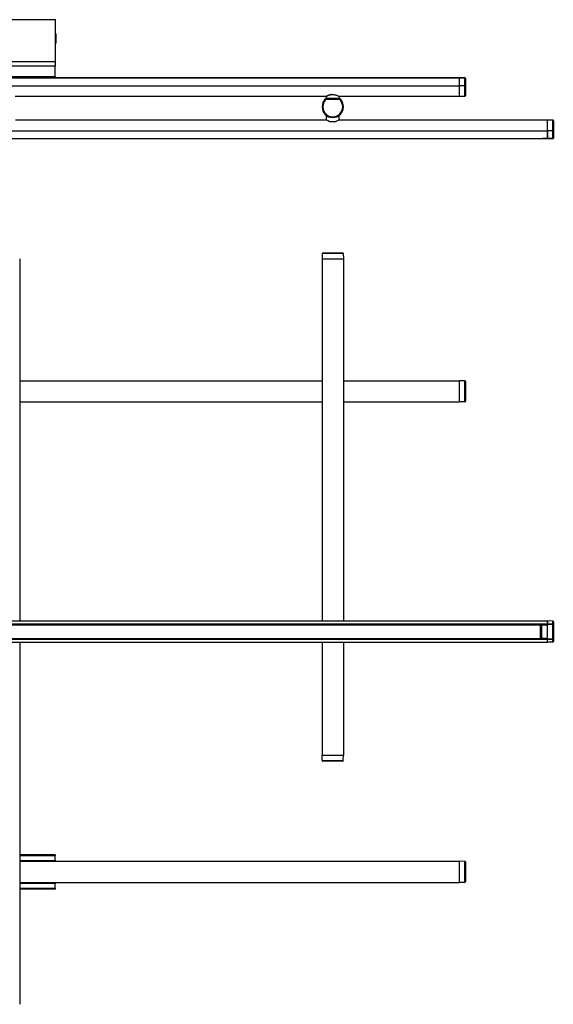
# Model space of a CAD drawing. Header units: millimetres. Extents: x 361 to 1493, y 268 to 1338.
# Tile 2 of 2: x 916 to 1493, y 274 to 1338. Entities that reach past the tile are written whole.
import ezdxf

# ---------------------------------------------------------------- set-up
doc = ezdxf.new("R2010")
doc.units = ezdxf.units.MM
doc.header["$LTSCALE"] = 5

msp = doc.modelspace()

# ---------------------------------------------------------------- linework, layer by layer
at = {"color": 7, "linetype": 'Continuous', "lineweight": 25}
for p, q in [((854.7, 1337.7), (954.7, 1337.7)), ((954.7, 1337.7), (954.7, 1292.3)), ((955, 1321.2), (954.7, 1321.2)), ((955, 1321.2), (955, 1318.8)), ((955, 1318.8), (955, 1313.6)), ((955.6, 1319.3), (955.6, 1322.4)), ((955.6, 1312.4), (955.6, 1319.3)), ((954.7, 1313.6), (955, 1313.6)), ((954.7, 1292.3), (906.7, 1292.3)), ((954.7, 1287.5), (906.7, 1287.5)), ((954.7, 1292.3), (954.7, 1287.5)), ((954.7, 1277), (954.7, 1287.5)), ((954.5, 1276), (954.7, 1276.9)), ((954.5, 1276), (906.7, 1276)), ((1391.7, 1275), (906.7, 1275)), ((906.7, 1275), (1384.2, 1275)), ((906.7, 1274.9), (1391.7, 1274.9)), ((906.7, 1266.4), (1391.7, 1266.4)), ((954.2, 1275), (954.2, 1275.4)), ((954.5, 1275.7), (954.3, 1275.4)), ((954.5, 1276), (954.5, 1275.7)), ((954.5, 1275.7), (954.5, 1276)), ((1384.2, 1275), (1384.7, 1275)), ((1384.2, 1275), (1384.2, 1275)), ((1384.7, 1275), (1384.7, 1275)), ((1386.6, 1275), (1391.7, 1275)), ((1391.7, 1266.4), (1391.7, 1275)), ((1391.7, 1275), (1397.5, 1274.9)), ((1391.7, 1266.4), (1391.7, 1274.9)), ((1391.7, 1254.9), (1391.7, 1266.4)), ((1397.5, 1266.4), (1391.7, 1266.4)), ((1397.5, 1266.4), (1397.5, 1274.9)), ((1398.2, 1266.4), (1397.5, 1266.4)), ((1397.5, 1255), (1397.5, 1266.4)), ((1398.2, 1274.2), (1398.2, 1266.4)), ((1398.2, 1266.4), (1398.2, 1255.7)), ((911.4, 1254.9), (1247.9, 1254.9)), ((1256, 1256.5), (1253.3, 1256.5)), ((1253.4, 1256.9), (1255.9, 1256.9)), ((1261.4, 1254.9), (1391.7, 1254.9)), ((1391.7, 1254.9), (1397.5, 1255)), ((1246.6, 1252.2), (1247.8, 1252.2)), ((1246.6, 1252.1), (1262.7, 1252.1)), ((1262.5, 1251.4), (1246.8, 1251.4)), ((1246.9, 1252.2), (1246.9, 1252.7)), ((1246.9, 1252.7), (1248.1, 1252.7)), ((1247.4, 1254.4), (1247.4, 1252.7)), ((1247.8, 1252.2), (1261.5, 1252.2)), ((1261.2, 1252.7), (1248.1, 1252.7)), ((1248.1, 1252.7), (1248.1, 1252.2)), ((1261.2, 1252.7), (1262.4, 1252.7)), ((1261.2, 1252.2), (1261.2, 1252.7)), ((1261.5, 1252.2), (1262.8, 1252.2)), ((1261.9, 1252.7), (1261.9, 1254.4)), ((1262.4, 1252.7), (1262.4, 1252.2)), ((1243.3, 1243.5), (1243.2, 1243.5)), ((1244, 1243.5), (1243.3, 1243.5)), ((1247.7, 1233.9), (1247.7, 1229.4)), ((1248.3, 1233.9), (1247.7, 1233.9)), ((1261.7, 1233.9), (1261, 1233.9)), ((1261.7, 1229.4), (1261.7, 1233.9)), ((1265.4, 1243.5), (1266.1, 1243.5)), ((1266.1, 1243.5), (1266.2, 1243.5)), ((1247.7, 1229.3), (911.6, 1229.3)), ((1250.7, 1232.8), (1250.7, 1232.8)), ((1257.7, 1227.4), (1251.7, 1227.4)), ((1258.7, 1232.7), (1258.7, 1232.8)), ((1486.7, 1229.3), (1261.6, 1229.3)), ((1492.5, 1229.2), (1486.7, 1229.3)), ((1486.7, 1217.8), (1486.7, 1229.3)), ((1492.5, 1217.8), (1492.5, 1229.2)), ((1493.2, 1228.5), (1493.2, 1217.8)), ((462.7, 1217.8), (1486.7, 1217.8)), ((1486.7, 1217.8), (1486.7, 1209.3)), ((1492.5, 1217.8), (1486.7, 1217.8)), ((1486.7, 1209.2), (1486.7, 1217.8)), ((1492.5, 1209.3), (1492.5, 1217.8)), ((1493.2, 1217.8), (1492.5, 1217.8)), ((1493.2, 1217.8), (1493.2, 1210)), ((462.7, 1209.3), (1486.7, 1209.3)), ((462.7, 1209.3), (1486.7, 1209.3)), ((470.2, 1209.2), (1479.2, 1209.2)), ((1479.2, 1209.3), (1479.2, 1209.2)), ((1486.7, 1209.2), (1481.6, 1209.3)), ((1492.5, 1209.3), (1486.7, 1209.2)), ((1243.3, 1085.1), (1243.2, 1079.3)), ((1266.1, 1085.1), (1243.3, 1085.1)), ((1244, 1085.8), (1265.4, 1085.8)), ((1266.1, 1085.1), (1266.2, 1079.3)), ((916.2, 1079.3), (916.2, 688.3)), ((1243.2, 1079.3), (1243.2, 688.3)), ((1243.2, 1079.3), (1266.2, 1079.3)), ((1266.2, 1079.3), (1266.2, 688.3)), ((916.2, 947.8), (1243.2, 947.8)), ((1266.2, 947.8), (1391.7, 947.8)), ((1391.7, 924.8), (1391.7, 947.8)), ((1397.5, 947.7), (1391.7, 947.8)), ((1397.5, 924.9), (1397.5, 947.7)), ((1398.2, 947), (1398.2, 925.6)), ((916.2, 924.8), (1243.2, 924.8)), ((1266.2, 924.8), (1391.7, 924.8)), ((1397.5, 924.9), (1391.7, 924.8)), ((462.7, 688.3), (1486.7, 688.3)), ((462.7, 685.1), (1486.7, 685.1)), ((462.7, 684.7), (1486.7, 684.7)), ((1479.2, 684.5), (470.2, 684.5)), ((470.2, 684.3), (1479.2, 684.3)), ((1479.2, 684.5), (1486.7, 684.5)), ((1479.2, 684.5), (1479.2, 684.3)), ((1479.2, 684.5), (1486.7, 684.5)), ((1479.2, 684.5), (1486.7, 684.5)), ((1479.2, 669.2), (1479.2, 684.3)), ((1479.2, 684.3), (1483.3, 684.3)), ((1479.2, 682.5), (1479.7, 682.5)), ((1479.2, 682.3), (1479.7, 682.3)), ((1479.7, 682.2), (1479.2, 682.2)), ((1479.2, 682.2), (1479.2, 682.2)), ((1479.2, 681.7), (1479.7, 681.7)), ((1479.2, 680.4), (1479.2, 681.7)), ((1479.2, 681.7), (1479.2, 681.7)), ((1479.7, 683.7), (1479.7, 683.8)), ((1479.7, 683.7), (1480.2, 683.7)), ((1479.7, 669.9), (1479.7, 683.7)), ((1486.7, 684.4), (1480.2, 684.3)), ((1480.2, 684.3), (1480.2, 683.7)), ((1486.7, 683.7), (1480.2, 683.7)), ((1480.2, 683.7), (1480.2, 669.9)), ((1482.2, 684.3), (1482.2, 684.3)), ((1482.7, 684.3), (1482.7, 684.3)), ((1486.7, 688.3), (1486.7, 685.1)), ((1492.5, 688.2), (1486.7, 688.3)), ((1486.7, 685), (1486.7, 688.3)), ((1486.7, 685), (1486.7, 684.9)), ((1486.7, 683.7), (1486.7, 684.9)), ((1486.7, 669.9), (1486.7, 683.7)), ((1492.5, 685), (1492.5, 688.2)), ((1492.5, 668.7), (1492.5, 684.8)), ((1493.2, 687.5), (1493.2, 684.6)), ((1493.2, 684.6), (1493.2, 669)), ((1479.2, 680.4), (1479.7, 680.4)), ((1479.7, 673.2), (1479.2, 673.2)), ((1479.2, 671.9), (1479.2, 673.2)), ((1479.7, 671.9), (1479.2, 671.9)), ((1479.2, 671.9), (1479.2, 671.9)), ((1479.2, 671.4), (1479.7, 671.4)), ((1479.2, 671.4), (1479.2, 671.4)), ((1479.2, 671.2), (1479.7, 671.2)), ((1479.2, 671), (1479.7, 671)), ((1479.7, 669.8), (1479.7, 669.9)), ((1479.7, 669.9), (1480.2, 669.9)), ((1480.2, 669.9), (1486.7, 669.9)), ((1480.2, 669.9), (1480.2, 669.3)), ((1486.7, 668.7), (1486.7, 669.9)), ((462.7, 668.9), (1486.7, 668.9)), ((462.7, 668.5), (1486.7, 668.5)), ((462.7, 665.3), (1486.7, 665.3)), ((470.2, 669.2), (1479.2, 669.2)), ((470.2, 669), (1479.2, 669)), ((916.2, 665.3), (916.2, 274.3)), ((1243.2, 665.3), (1243.2, 543.3)), ((1266.2, 665.3), (1266.2, 543.3)), ((1479.2, 669), (1479.2, 669.2)), ((1479.2, 669.2), (1483.3, 669.2)), ((1486.7, 669.1), (1479.2, 669.1)), ((1479.2, 669.1), (1486.7, 669.1)), ((1479.2, 669.1), (1486.7, 669.1)), ((1480.2, 669.3), (1486.7, 669.2)), ((1482.2, 669.2), (1482.2, 669.3)), ((1482.7, 669.3), (1482.7, 669.2)), ((1486.7, 668.5), (1486.7, 668.7)), ((1486.7, 665.3), (1486.7, 668.5)), ((1486.7, 665.3), (1486.7, 668.5)), ((1492.5, 665.4), (1486.7, 665.3)), ((1492.5, 665.4), (1492.5, 668.6)), ((1493.2, 669), (1493.2, 666.1)), ((1243.2, 543.3), (1266.2, 543.3)), ((1243.3, 537.5), (1243.2, 543.3)), ((1266.1, 537.5), (1266.2, 543.3)), ((1243.3, 537.5), (1266.1, 537.5)), ((1265.4, 536.8), (1244, 536.8)), ((954.7, 435.8), (916.2, 435.8)), ((954.7, 434.7), (916.2, 434.7)), ((954.5, 429.4), (916.2, 429.4)), ((916.2, 428.8), (1391.7, 428.8)), ((954.5, 429.3), (954.3, 429)), ((954.5, 429.4), (954.7, 429.8)), ((954.5, 429.4), (954.5, 429.3)), ((954.5, 429.4), (954.5, 428.8)), ((954.5, 429.3), (954.5, 428.8)), ((954.7, 435.8), (954.7, 434.7)), ((954.7, 429.9), (954.7, 434.7)), ((954.7, 429.9), (954.7, 428.8)), ((954.7, 428.8), (954.7, 429.8)), ((1391.7, 405.8), (1391.7, 428.8)), ((1397.5, 428.7), (1391.7, 428.8)), ((1397.5, 405.9), (1397.5, 428.7)), ((1398.2, 428), (1398.2, 406.6)), ((916.2, 405.8), (1391.7, 405.8)), ((916.2, 405.2), (954.5, 405.2)), ((954.3, 405.6), (954.5, 405.3)), ((954.5, 405.3), (954.5, 405.8)), ((954.5, 405.2), (954.5, 405.8)), ((954.5, 405.3), (954.5, 405.2)), ((954.5, 405.2), (954.7, 404.8)), ((954.7, 405.8), (954.7, 404.7)), ((954.7, 404.8), (954.7, 405.8)), ((954.7, 399.8), (954.7, 404.7)), ((1397.5, 405.9), (1391.7, 405.8)), ((916.2, 399.8), (954.7, 399.8)), ((954.7, 398.8), (916.2, 398.8)), ((954.7, 399.8), (954.7, 398.8))]:
    msp.add_line(p, q, dxfattribs=at)
at = {"color": 7, "linetype": 'Continuous', "lineweight": 25, "flags": 128}
for points in [[(1397.5, 1274.9), (1397.1, 1274.9), (1395.5, 1274.9), (1391.7, 1275)], [(1246.6, 1252.2), (1246.6, 1252.2), (1246.6, 1252.1)], [(1262.7, 1252.1), (1262.7, 1252.2), (1262.8, 1252.2)], [(1486.7, 1209.2), (1487.1, 1209.2), (1488.7, 1209.3), (1492.5, 1209.3)], [(1486.7, 685), (1487.1, 685), (1488.7, 685), (1492.5, 685)], [(1492.5, 684.8), (1489.6, 684.9), (1486.7, 684.9)], [(1486.7, 668.7), (1489.6, 668.7), (1492.5, 668.7)], [(1492.5, 668.6), (1492.1, 668.6), (1490.5, 668.6), (1486.7, 668.5)]]:
    msp.add_lwpolyline(points, dxfattribs=at)
at = {"color": 7, "linetype": 'Continuous', "lineweight": 25}
for centre, radius, start, end in [((965.4, 1317.4), 11.1, 153.1723, 159.9365), ((965.4, 1317.4), 11.1, 200.0635, 206.8277), ((953.8, 1277), 0.825, 352.6233, 359.9979), ((1396.1, 1274.9), 1.37, 358.57, 1.43), ((1253.4, 1256.7), 0.193, 90.0005, 97.6664), ((1255.9, 1256.7), 0.193, 82.3336, 89.9995), ((1397.5, 1255.7), 0.7, 271, 0), ((1256.2, 1243.5), 13, 138.5689, 180), ((1256.2, 1243.5), 13, 139.1984, 180), ((1256.2, 1243.5), 12.9, 138.7751, 180), ((1256.2, 1243.5), 12.2, 139.8311, 180), ((1305.2, 1278.2), 64.3, 203.9496, 204.0491), ((1246.6, 1251.9), 0.2, 90.0082, 138.7668), ((1261.5, 1254.4), 0.4, 7.7769, 59.3676), ((1253.2, 1243.5), 12.2, 0, 40.1689), ((1262.7, 1251.9), 0.2, 41.2332, 89.9918), ((1204, 1278.3), 64.4, 335.951, 336.0503), ((1253.2, 1243.5), 13, 0, 41.4311), ((1253.2, 1243.5), 12.9, 0, 41.2249), ((1253.2, 1243.5), 13, 0, 40.8016), ((1254.7, 1243.5), 11.5, 180, 0), ((1254.7, 1243.5), 11.4, 180, 0), ((1254.7, 1243.5), 10.7, 180, 0), ((1492.5, 1228.5), 0.7, 360, 89), ((1491.1, 1209.3), 1.37, 358.57, 1.43), ((1244, 1085.1), 0.7, 90, 179), ((1265.4, 1085.1), 0.7, 1, 90), ((1397.5, 947), 0.7, 0, 89), ((1397.5, 925.6), 0.7, 271, 0), ((1481.6, 681.8), 2.41, 172.0416, 183.962), ((1480.2, 683.8), 0.5, 91, 180), ((1492.5, 687.5), 0.7, 0, 89), ((1484.3, 684.9), 8.14, 359.4707, 0.5293), ((1481.6, 671.8), 2.41, 176.038, 187.9584), ((1480.2, 669.8), 0.5, 180, 269), ((1484.3, 668.7), 8.14, 359.4707, 0.5293), ((1492.5, 666.1), 0.7, 271, 0), ((1244, 537.5), 0.7, 181, 270), ((1265.4, 537.5), 0.7, 270, 359), ((954.5, 429.9), 0.181, 344.2094, 359.9018), ((1397.5, 428), 0.7, 0, 89), ((954.5, 404.7), 0.181, 0.0982, 15.7906), ((1397.5, 406.6), 0.7, 271, 0)]:
    msp.add_arc(centre, radius, start, end, dxfattribs=at)
for points, knots in [([(954.3, 1275.4), (954.3, 1275.4), (954.3, 1275.3), (954.2, 1275.3), (954.1, 1275.2), (954.1, 1275.1), (954.1, 1275.1)], [0, 0, 0, 0, 0.128722, 0.290432, 0.74258, 1, 1, 1, 1]), ([(1391.7, 1275), (1391.7, 1275), (1391.7, 1275), (1391.7, 1275), (1391.7, 1275), (1391.7, 1275)], [0, 0, 0, 0, 0.397704, 0.795408, 1, 1, 1, 1]), ([(1398.2, 1274.2), (1398.2, 1274.2), (1398.2, 1274.3), (1398.2, 1274.3), (1398.2, 1274.3), (1398.1, 1274.4), (1398.1, 1274.5), (1398, 1274.7), (1397.8, 1274.8), (1397.7, 1274.9), (1397.5, 1274.9), (1397.5, 1274.9)], [0, 0, 0, 0, 0.005216, 0.02236, 0.049148, 0.108582, 0.247375, 0.490716, 0.626347, 0.824791, 1, 1, 1, 1]), ([(1397.5, 1274.9), (1397.5, 1274.9), (1397.7, 1274.9), (1397.8, 1274.8), (1398, 1274.7), (1398.1, 1274.5), (1398.1, 1274.4), (1398.2, 1274.3), (1398.2, 1274.3), (1398.2, 1274.3), (1398.2, 1274.2), (1398.2, 1274.2)], [0, 0, 0, 0, 0.175264, 0.373721, 0.50933, 0.752609, 0.891917, 0.951192, 0.977818, 0.994782, 1, 1, 1, 1]), ([(1253.3, 1256.9), (1253.3, 1256.9), (1252.9, 1256.9), (1252, 1256.6), (1250.8, 1256.3), (1249.7, 1255.8), (1248.7, 1255.3), (1248, 1255), (1247.7, 1254.8), (1247.7, 1254.7), (1247.6, 1254.7), (1247.6, 1254.7), (1247.6, 1254.7), (1247.6, 1254.7), (1247.6, 1254.7), (1247.6, 1254.7), (1247.5, 1254.6), (1247.5, 1254.6), (1247.5, 1254.5), (1247.4, 1254.4), (1247.4, 1254.4)], [0, 0, 0, 0, 0.003926, 0.138539, 0.276586, 0.422967, 0.573574, 0.721576, 0.862948, 0.930365, 0.949188, 0.958676, 0.96315, 0.964379, 0.965515, 0.968092, 0.972408, 0.981126, 0.991172, 1, 1, 1, 1]), ([(1253.3, 1256.5), (1253.1, 1256.5), (1252.3, 1256.4), (1250.8, 1256), (1249.1, 1255.3), (1248.1, 1254.7), (1247.5, 1254.4), (1247.5, 1254.4), (1247.5, 1254.4)], [0, 0, 0, 0, 0.051744, 0.249149, 0.479117, 0.739254, 0.830528, 1, 1, 1, 1]), ([(1253.3, 1256.5), (1253.3, 1256.5), (1253.3, 1256.6), (1253.3, 1256.6), (1253.3, 1256.7), (1253.3, 1256.8), (1253.3, 1256.9), (1253.3, 1256.9), (1253.3, 1256.9)], [0, 0, 0, 0, 0.025477, 0.132983, 0.350028, 0.566734, 0.783324, 1, 1, 1, 1]), ([(1253.3, 1256.5), (1253.3, 1256.5), (1253.3, 1256.6), (1253.3, 1256.6), (1253.3, 1256.7), (1253.3, 1256.8), (1253.3, 1256.9), (1253.4, 1256.9), (1253.4, 1256.9)], [0, 0, 0, 0, 0.025477, 0.132984, 0.350028, 0.566733, 0.783323, 1, 1, 1, 1]), ([(1256, 1256.5), (1256, 1256.5), (1256, 1256.6), (1256, 1256.6), (1256, 1256.7), (1256, 1256.8), (1256, 1256.9), (1256, 1256.9), (1255.9, 1256.9)], [0, 0, 0, 0, 0.0254768, 0.1329836, 0.3500283, 0.5667333, 0.7833231, 1, 1, 1, 1]), ([(1255.9, 1256.8), (1256.6, 1256.7), (1258.1, 1256.4), (1259.7, 1255.7), (1260.9, 1255.1), (1261.5, 1254.8), (1261.4, 1254.8), (1261.4, 1254.8)], [0, 0, 0, 0, 0.229635, 0.476876, 0.692097, 0.897578, 1, 1, 1, 1]), ([(1256, 1256.5), (1256, 1256.5), (1256, 1256.6), (1256, 1256.6), (1256, 1256.7), (1256, 1256.8), (1256, 1256.9), (1256, 1256.9), (1256, 1256.9)], [0, 0, 0, 0, 0.025477, 0.132983, 0.350028, 0.566734, 0.783324, 1, 1, 1, 1]), ([(1261.8, 1254.4), (1261.8, 1254.4), (1261.9, 1254.4), (1261.3, 1254.7), (1260, 1255.3), (1258.3, 1256.1), (1256.7, 1256.4), (1256, 1256.5)], [0, 0, 0, 0, 0.103896, 0.311391, 0.52655, 0.771095, 1, 1, 1, 1]), ([(1246.4, 1252.1), (1246.4, 1252.2), (1246.5, 1252.2), (1246.5, 1252.2), (1246.6, 1252.2), (1246.6, 1252.2)], [0, 0, 0, 0, 0.397704, 0.795408, 1, 1, 1, 1]), ([(1246.8, 1251.4), (1246.8, 1251.4), (1246.8, 1251.4), (1246.8, 1251.4), (1246.8, 1251.5), (1246.8, 1251.5), (1246.7, 1251.7), (1246.6, 1251.8), (1246.5, 1251.9), (1246.5, 1252), (1246.5, 1252), (1246.5, 1252)], [0, 0, 0, 0, 0.005216, 0.02236, 0.049148, 0.108582, 0.247375, 0.490716, 0.626347, 0.824791, 1, 1, 1, 1]), ([(1246.6, 1252.1), (1246.6, 1252.1), (1246.6, 1252.1), (1246.6, 1252), (1246.7, 1251.9), (1246.7, 1251.7), (1246.8, 1251.6), (1246.8, 1251.5), (1246.8, 1251.4), (1246.8, 1251.4), (1246.8, 1251.4), (1246.8, 1251.4)], [0, 0, 0, 0, 0.175264, 0.373721, 0.50933, 0.752609, 0.891917, 0.951192, 0.977818, 0.994782, 1, 1, 1, 1]), ([(1262.5, 1251.4), (1262.5, 1251.4), (1262.5, 1251.4), (1262.5, 1251.4), (1262.5, 1251.5), (1262.5, 1251.6), (1262.6, 1251.7), (1262.6, 1251.9), (1262.7, 1252), (1262.7, 1252.1), (1262.7, 1252.1), (1262.7, 1252.1)], [0, 0, 0, 0, 0.005218, 0.022182, 0.048808, 0.108083, 0.247391, 0.49067, 0.626279, 0.824736, 1, 1, 1, 1]), ([(1262.9, 1252), (1262.9, 1252), (1262.8, 1252), (1262.8, 1251.9), (1262.7, 1251.8), (1262.6, 1251.7), (1262.6, 1251.5), (1262.5, 1251.5), (1262.5, 1251.4), (1262.5, 1251.4), (1262.5, 1251.4), (1262.5, 1251.4)], [0, 0, 0, 0, 0.175209, 0.373653, 0.509284, 0.752625, 0.891418, 0.950852, 0.97764, 0.994784, 1, 1, 1, 1]), ([(1262.8, 1252.2), (1262.8, 1252.2), (1262.8, 1252.2), (1262.9, 1252.2), (1262.9, 1252.2), (1262.9, 1252.1)], [0, 0, 0, 0, 0.397704, 0.795408, 1, 1, 1, 1]), ([(1251.7, 1227.4), (1251, 1227.7), (1249.5, 1228.3), (1248.3, 1229.1), (1247.7, 1229.4), (1247.7, 1229.4), (1247.7, 1229.4)], [0, 0, 0, 0, 0.318637, 0.637306, 0.894384, 1, 1, 1, 1]), ([(1261.6, 1229.4), (1261.6, 1229.4), (1261.6, 1229.4), (1261, 1229), (1259.8, 1228.3), (1258.5, 1227.7), (1257.7, 1227.5), (1257.7, 1227.4)], [0, 0, 0, 0, 0.151935, 0.396407, 0.659539, 0.962525, 1, 1, 1, 1]), ([(1486.7, 1209.2), (1486.7, 1209.2), (1486.7, 1209.2), (1486.7, 1209.2), (1486.7, 1209.2), (1486.7, 1209.2)], [0, 0, 0, 0, 0.397704, 0.795408, 1, 1, 1, 1]), ([(1492.5, 1209.3), (1492.5, 1209.3), (1492.7, 1209.4), (1492.8, 1209.4), (1493, 1209.6), (1493.1, 1209.7), (1493.1, 1209.8), (1493.2, 1209.9), (1493.2, 1209.9), (1493.2, 1210), (1493.2, 1210), (1493.2, 1210)], [0, 0, 0, 0, 0.175209, 0.373653, 0.509284, 0.752625, 0.891418, 0.950852, 0.97764, 0.994784, 1, 1, 1, 1]), ([(1493.2, 1210), (1493.2, 1210), (1493.2, 1210), (1493.2, 1209.9), (1493.2, 1209.9), (1493.1, 1209.8), (1493.1, 1209.7), (1493, 1209.5), (1492.8, 1209.4), (1492.7, 1209.3), (1492.5, 1209.3), (1492.5, 1209.3)], [0, 0, 0, 0, 0.005218, 0.022182, 0.048808, 0.108083, 0.247391, 0.49067, 0.626279, 0.824736, 1, 1, 1, 1]), ([(1486.7, 684.9), (1486.7, 684.9), (1486.7, 685), (1486.7, 685), (1486.7, 685), (1486.7, 685)], [0, 0, 0, 0, 0.397704, 0.795408, 1, 1, 1, 1]), ([(1492.5, 685), (1492.5, 685), (1492.7, 685), (1492.8, 684.9), (1493, 684.9), (1493.1, 684.8), (1493.1, 684.7), (1493.2, 684.7), (1493.2, 684.6), (1493.2, 684.6), (1493.2, 684.6), (1493.2, 684.6)], [0, 0, 0, 0, 0.175209, 0.373653, 0.509284, 0.752625, 0.891418, 0.950852, 0.97764, 0.994784, 1, 1, 1, 1]), ([(1493.2, 684.6), (1493.2, 684.6), (1493.2, 684.6), (1493.2, 684.6), (1493.2, 684.6), (1493.1, 684.7), (1493.1, 684.7), (1493, 684.8), (1492.8, 684.8), (1492.7, 684.8), (1492.5, 684.8), (1492.5, 684.8)], [0, 0, 0, 0, 0.005218, 0.022182, 0.048808, 0.108083, 0.247391, 0.49067, 0.626279, 0.824736, 1, 1, 1, 1]), ([(1479.7, 679.6), (1479.7, 679.6), (1479.6, 679.6), (1479.4, 679.8), (1479.2, 680.1), (1479.2, 680.3), (1479.2, 680.4)], [0, 0, 0, 0, 0.000559, 0.335375, 0.667748, 1, 1, 1, 1]), ([(1479.2, 673.2), (1479.2, 673.3), (1479.2, 673.5), (1479.4, 673.8), (1479.6, 674), (1479.7, 674), (1479.7, 674)], [0, 0, 0, 0, 0.332252, 0.664625, 0.999441, 1, 1, 1, 1]), ([(1486.7, 668.5), (1486.7, 668.6), (1486.7, 668.6), (1486.7, 668.7), (1486.7, 668.7), (1486.7, 668.7)], [0, 0, 0, 0, 0.397704, 0.795408, 1, 1, 1, 1]), ([(1492.5, 668.7), (1492.5, 668.7), (1492.7, 668.8), (1492.8, 668.8), (1493, 668.8), (1493.1, 668.9), (1493.1, 668.9), (1493.2, 669), (1493.2, 669), (1493.2, 669), (1493.2, 669), (1493.2, 669)], [0, 0, 0, 0, 0.175264, 0.373721, 0.50933, 0.752609, 0.891917, 0.951192, 0.977818, 0.994782, 1, 1, 1, 1]), ([(1493.2, 669), (1493.2, 669), (1493.2, 669), (1493.2, 669), (1493.2, 668.9), (1493.1, 668.9), (1493.1, 668.8), (1493, 668.7), (1492.8, 668.7), (1492.7, 668.6), (1492.5, 668.6), (1492.5, 668.6)], [0, 0, 0, 0, 0.005216, 0.02236, 0.049148, 0.108582, 0.247375, 0.490716, 0.626347, 0.824791, 1, 1, 1, 1]), ([(954.3, 429), (954.3, 428.9), (954.3, 428.9), (954.2, 428.9), (954.2, 428.8), (954.2, 428.8)], [0, 0, 0, 0, 0.320981, 0.72422, 1, 1, 1, 1]), ([(954.2, 405.8), (954.2, 405.8), (954.2, 405.7), (954.3, 405.7), (954.3, 405.7), (954.3, 405.6)], [0, 0, 0, 0, 0.275781, 0.679022, 1, 1, 1, 1])]:
    msp.add_open_spline(points, degree=3, knots=knots, dxfattribs=at)

doc.saveas('drawing.dxf')
